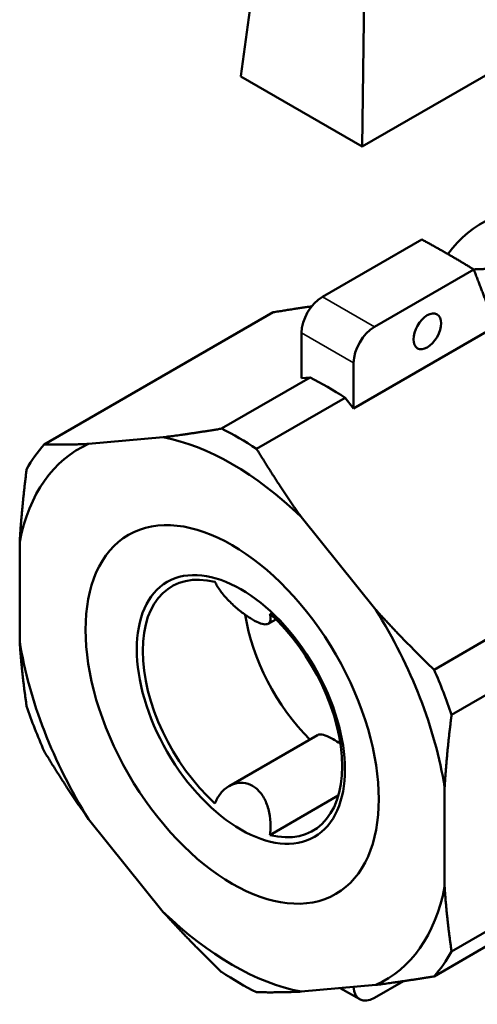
# Model space of a CAD drawing. Header units: millimetres. Extents: x 38 to 191, y 80 to 255.
# Tile 2 of 9: x 129 to 148, y 86 to 126. Entities that reach past the tile are written whole.
import ezdxf

# ---------------------------------------------------------------- set-up
doc = ezdxf.new("R2010")
doc.units = ezdxf.units.MM
doc.layers.add('Видимые тонкие (ГОСТ)', color=7, linetype='Continuous', lineweight=35)
doc.layers.add('Видимый контур (ГОСТ)', color=7, linetype='Continuous', lineweight=50)

msp = doc.modelspace()

# ---------------------------------------------------------------- linework, layer by layer
at = {"layer": 'Видимые тонкие (ГОСТ)'}
for p, q in [((143.879, 113.729), (141.758, 114.954)), ((140.909, 113.484), (143.031, 112.259))]:
    msp.add_line(p, q, dxfattribs=at)
at = {"layer": 'Видимый контур (ГОСТ)'}
for p, q in [((138.435, 123.944), (139.751, 133.58)), ((143.517, 131.405), (143.384, 121.077)), ((143.384, 121.077), (148.688, 124.139)), ((138.435, 123.935), (138.435, 123.944)), ((138.435, 123.935), (143.384, 121.077)), ((145.809, 117.292), (141.758, 114.954)), ((147.93, 116.068), (143.879, 113.729)), ((139.749, 114.321), (130.416, 108.933)), ((148.819, 113.747), (143.031, 110.405)), ((140.909, 113.484), (140.909, 111.63)), ((143.031, 110.405), (143.031, 112.259)), ((141.257, 111.661), (137.651, 109.579)), ((141.257, 111.661), (140.909, 111.63)), ((142.684, 110.837), (139.078, 108.755)), ((143.031, 110.405), (142.684, 110.837)), ((132.227, 108.956), (135.273, 109.228)), ((140.889, 105.986), (143.935, 102.196)), ((129.419, 100.9), (129.419, 104.962)), ((155.646, 105.143), (146.313, 99.754)), ((156.359, 103.304), (147.026, 97.915)), ((139.555, 101.628), (139.863, 101.806)), ((137.955, 95.009), (141.557, 97.089)), ((146.743, 94.96), (146.743, 90.898)), ((139.619, 93.011), (142.407, 94.621)), ((135.273, 89.873), (132.227, 93.663)), ((156.359, 93.657), (147.026, 88.269)), ((155.646, 92.642), (146.313, 87.254)), ((143.935, 86.903), (140.889, 86.631)), ((142.488, 86.774), (143.279, 86.317)), ((145.06, 87.058), (143.879, 86.376))]:
    msp.add_line(p, q, dxfattribs=at)
for centre, major_axis, start_param, end_param in [((154.344, 107.319), (-6.125, 10.609), 2.684643, 6.537605), ((141.758, 113.974), (-0.6, -1.039), 3.926991, 5.497787), ((143.879, 112.749), (0.6, 1.039), 0.785398, 2.356194), ((141.97, 100.175), (-6.8, 11.778), 5.423525, 5.572049), ((138.364, 98.093), (6.8, -11.778), 2.281933, 2.430456), ((138.081, 97.93), (-6.25, 10.825), 5.174523, 5.821051), ((138.081, 97.93), (-6.25, 10.825), 6.221721, 6.868249), ((138.364, 98.093), (-6.8, 11.778), 0.187538, 0.336061), ((138.499, 98.171), (-2.875, 4.98), 5.776954, 8.360213), ((142.613, 100.546), (2.875, -4.98), 4.112645, 5.155604), ((138.499, 98.171), (2.875, -4.98), 5.776954, 8.360213), ((138.081, 97.93), (-6.25, 10.825), 4.127326, 4.773854), ((138.081, 97.93), (6.25, -10.825), 4.127326, 4.773854), ((138.364, 98.093), (6.8, -11.778), 1.234735, 1.383259), ((138.364, 98.093), (-6.8, 11.778), 1.234735, 1.383259), ((138.081, 97.93), (6.25, -10.825), 6.221721, 6.868249), ((138.081, 97.93), (6.25, -10.825), 5.174523, 5.821051), ((138.364, 98.093), (6.8, -11.778), 0.187538, 0.336061), ((138.364, 98.093), (-6.8, 11.778), 2.281933, 2.430456), ((143.879, 87.356), (-0.6, -1.039), 5.542924, 7.068583)]:
    msp.add_ellipse(centre, major_axis=major_axis, ratio=0.57735, start_param=start_param, end_param=end_param, dxfattribs=at)
for centre, major_axis in [((146.036, 113.545), (-0.4, -0.693)), ((138.081, 97.93), (-4.225, 7.318)), ((138.435, 98.134), (-3, 5.196))]:
    msp.add_ellipse(centre, major_axis=major_axis, ratio=0.57735, dxfattribs=at)
for points, weights in [([(147.93, 116.068), (146.904, 116.7), (145.809, 117.292)], [1.00545088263, 1.0094744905, 1.00545088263]), ([(147.924, 116.071), (149.176, 116.113), (150.455, 116.228)], [1.02508251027, 1.03529858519, 1]), ([(148.819, 113.747), (148.426, 114.775), (147.93, 116.068)], [1.00407007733, 1.00913401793, 1.00080898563]), ([(141.323, 114.563), (140.581, 114.458), (139.749, 114.321)], [1.01315234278, 1.02314109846, 1.02585346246]), ([(135.273, 109.228), (136.36, 109.366), (137.651, 109.579)], [1, 1.02165282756, 1.02585346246]), ([(130.416, 108.933), (131.308, 108.915), (132.227, 108.956)], [1.02585346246, 1.02165282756, 1]), ([(139.078, 108.755), (139.97, 107.282), (140.889, 105.986)], [1.02585346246, 1.02165282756, 1]), ([(129.419, 104.962), (129.503, 106.347), (129.702, 107.917)], [1, 1.02165282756, 1.02585346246]), ([(143.935, 102.196), (145.022, 100.997), (146.313, 99.754)], [1, 1.02165282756, 1.02585346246]), ([(129.702, 98.271), (129.503, 99.611), (129.419, 100.9)], [1.02585346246, 1.02165282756, 1]), ([(147.026, 97.915), (146.827, 96.345), (146.743, 94.96)], [1.02585346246, 1.02165282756, 1]), ([(132.227, 93.663), (131.308, 94.959), (130.416, 96.432)], [1, 1.02165282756, 1.02585346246]), ([(146.743, 90.898), (146.827, 89.609), (147.026, 88.269)], [1, 1.02165282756, 1.02585346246]), ([(137.651, 87.431), (136.36, 88.674), (135.273, 89.873)], [1.02585346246, 1.02165282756, 1]), ([(146.313, 87.254), (145.022, 87.041), (143.935, 86.903)], [1.02585346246, 1.02165282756, 1]), ([(140.889, 86.631), (139.97, 86.59), (139.078, 86.607)], [1, 1.02165282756, 1.02585346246])]:
    msp.add_rational_spline(points, weights, degree=2, dxfattribs=at)
for points, knots in [([(137.379, 103.331), (137.406, 103.275), (137.437, 103.219), (137.471, 103.163), (137.546, 103.039), (137.646, 102.901), (137.877, 102.628), (138.009, 102.492), (138.258, 102.263), (138.394, 102.151), (138.663, 101.951), (138.796, 101.863), (139.026, 101.731), (139.139, 101.676), (139.333, 101.608), (139.414, 101.596), (139.538, 101.61), (139.588, 101.64), (139.646, 101.746), (139.654, 101.822), (139.64, 101.948), (139.631, 101.991), (139.619, 102.037)], [-0.0238405, -0.0238405, -0.0238405, -0.0238405, 0, 0, 0, 0.0528306, 0.0528306, 0.1056613, 0.1056613, 0.1544357, 0.1544357, 0.2032101, 0.2032101, 0.2519846, 0.2519846, 0.300759, 0.300759, 0.3535897, 0.3535897, 0.4064203, 0.4064203, 0.4302608, 0.4302608, 0.4302608, 0.4302608]), ([(141.557, 97.089), (141.581, 97.102), (141.608, 97.111), (141.698, 97.121), (141.779, 97.109), (141.972, 97.041), (142.086, 96.986), (142.291, 96.868), (142.391, 96.804), (142.495, 96.73)], [-0.3257779, -0.3257779, -0.3257779, -0.3257779, -0.300759, -0.300759, -0.2519846, -0.2519846, -0.2032101, -0.2032101, -0.1651649, -0.1651649, -0.1651649, -0.1651649]), ([(139.619, 93.011), (139.631, 93.089), (139.64, 93.168), (139.644, 93.246), (139.654, 93.419), (139.646, 93.611), (139.588, 93.984), (139.538, 94.166), (139.414, 94.468), (139.333, 94.612), (139.139, 94.856), (139.026, 94.954), (138.796, 95.087), (138.663, 95.131), (138.394, 95.155), (138.258, 95.135), (138.009, 95.049), (137.877, 94.972), (137.646, 94.766), (137.546, 94.636), (137.437, 94.44), (137.406, 94.374), (137.379, 94.305)], [-0.0238405, -0.0238405, -0.0238405, -0.0238405, 0, 0, 0, 0.0528306, 0.0528306, 0.1056613, 0.1056613, 0.1544357, 0.1544357, 0.2032101, 0.2032101, 0.2519846, 0.2519846, 0.300759, 0.300759, 0.3535897, 0.3535897, 0.4064203, 0.4064203, 0.4302608, 0.4302608, 0.4302608, 0.4302608])]:
    msp.add_open_spline(points, degree=3, knots=knots, dxfattribs=at)

doc.saveas('drawing.dxf')
